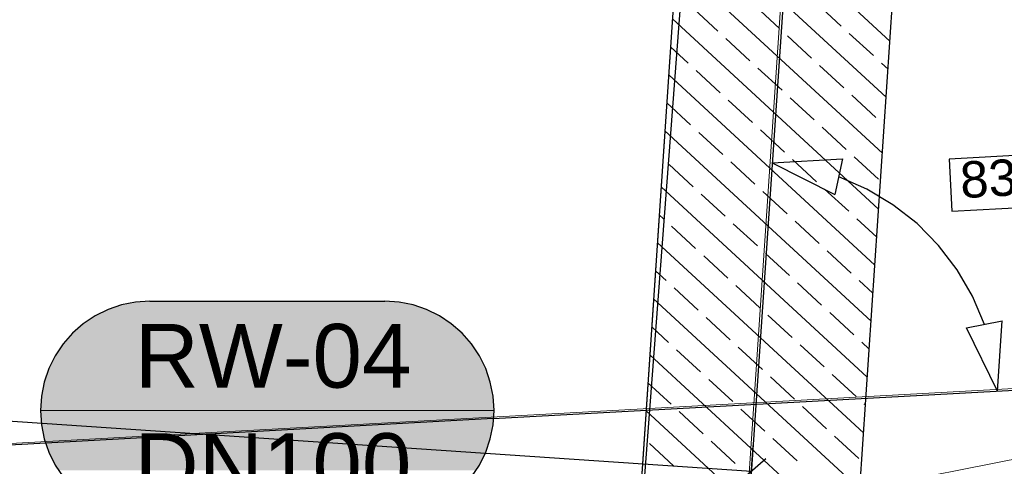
# Model space of a CAD drawing. Extents: x -779 to 790, y -208 to 633.
# Tile 183 of 232: x 414 to 468, y 18 to 43. Entities that reach past the tile are written whole.
import ezdxf
from ezdxf.lldxf.tags import DXFTag

# ---------------------------------------------------------------- set-up
doc = ezdxf.new("R2010")
doc.units = 0
doc.layers.get('0').update_dxf_attribs({"lineweight": 25})
for name, color, linetype, lineweight, true_color in [('02 Raster Bemaßung', 7, 'Continuous', 25, 0x848484), ('02 Raster Gebäude-A07F5V4QWF', 7, 'Continuous', 25, 0x848484), ('20 Fundament-A07F5V4OWF', 7, 'Continuous', 25, 0x848484), ('20 Magerbeton Bohrungen', 7, 'Continuous', 25, 0x848484), ('ELT Leerrohre', 1, 'Continuous', 35, 0xff0000), ('S_Mass', 150, 'Continuous', 25, 0x007fff)]:
    doc.layers.add(name, color=color, linetype=linetype, lineweight=lineweight, true_color=true_color)
doc.layers.add('02 Raster Gebäude-A07F5V53WF', color=7, linetype='Continuous', lineweight=13)
doc.styles.get("Standard").update_dxf_attribs({"font": 'arial.ttf'})
tags = doc.linetypes.add('Raster-A07F5V4TWF', pattern=[0.2, 0.1, -0.05, 0, -0.05]).pattern_tags.tags
tags[10:11] = [DXFTag(74, 4), DXFTag(75, 0), DXFTag(340, '0'), DXFTag(46, 1.0), DXFTag(50, 0.0), DXFTag(44, 0.0), DXFTag(45, 0.0)]
tags[8:9] = [DXFTag(74, 4), DXFTag(75, 0), DXFTag(340, '0'), DXFTag(46, 1.0), DXFTag(50, 0.0), DXFTag(44, 0.0), DXFTag(45, 0.0)]
tags[6:7] = [DXFTag(74, 4), DXFTag(75, 0), DXFTag(340, '0'), DXFTag(46, 1.0), DXFTag(50, 0.0), DXFTag(44, 0.0), DXFTag(45, 0.0)]
tags[4:5] = [DXFTag(74, 4), DXFTag(75, 0), DXFTag(340, '0'), DXFTag(46, 1.0), DXFTag(50, 0.0), DXFTag(44, 0.0), DXFTag(45, 0.0)]
tags = doc.linetypes.add('Raster-A07F5V57WF', pattern=[0.2, 0.1, -0.05, 0, -0.05]).pattern_tags.tags
tags[10:11] = [DXFTag(74, 4), DXFTag(75, 0), DXFTag(340, '0'), DXFTag(46, 1.0), DXFTag(50, 0.0), DXFTag(44, 0.0), DXFTag(45, 0.0)]
tags[8:9] = [DXFTag(74, 4), DXFTag(75, 0), DXFTag(340, '0'), DXFTag(46, 1.0), DXFTag(50, 0.0), DXFTag(44, 0.0), DXFTag(45, 0.0)]
tags[6:7] = [DXFTag(74, 4), DXFTag(75, 0), DXFTag(340, '0'), DXFTag(46, 1.0), DXFTag(50, 0.0), DXFTag(44, 0.0), DXFTag(45, 0.0)]
tags[4:5] = [DXFTag(74, 4), DXFTag(75, 0), DXFTag(340, '0'), DXFTag(46, 1.0), DXFTag(50, 0.0), DXFTag(44, 0.0), DXFTag(45, 0.0)]
tags = doc.linetypes.add('Wipeout_Contour-A07F5V4SWF', pattern=[1, 0, -1]).pattern_tags.tags
tags[6:7] = [DXFTag(74, 4), DXFTag(75, 0), DXFTag(340, '0'), DXFTag(46, 1.0), DXFTag(50, 0.0), DXFTag(44, 0.0), DXFTag(45, 0.0)]
tags[4:5] = [DXFTag(74, 4), DXFTag(75, 0), DXFTag(340, '0'), DXFTag(46, 1.0), DXFTag(50, 0.0), DXFTag(44, 0.0), DXFTag(45, 0.0)]

# ---------------------------------------------------------------- blocks, each defined once
blk = doc.blocks.new('Referenz-A07F5V4VWF', base_point=(-401.415, -176.34))
at = {"color": 0, "linetype": 'ByBlock', "lineweight": -2, "ltscale": 12.5}
for p, q in [((464.718, 266.687), (446.71, 0.268)), ((458.901, 2.668), (476.505, 263.113)), ((451.205, 59.071), (446.71, 0.268))]:
    blk.add_line(p, q, dxfattribs=at)
at = {"layer": '02 Raster Bemaßung', "color": 0, "linetype": 'Wipeout_Contour-A07F5V4SWF', "lineweight": -2, "ltscale": 1.625}
for p, q in [((473.794, 35.523), (464.779, 35.03)), ((464.779, 35.03), (464.935, 32.177)), ((464.935, 32.177), (473.95, 32.67))]:
    blk.add_line(p, q, dxfattribs=at)
at = {"layer": '02 Raster Bemaßung', "color": 0, "lineweight": -2}
for p, q in [((455.061, 34.836), (458.919, 35.042)), ((455.061, 34.836), (458.506, 33.085)), ((458.919, 35.042), (458.506, 33.085)), ((460.252, 33.39), (458.713, 34.064)), ((461.694, 32.528), (460.252, 33.39)), ((463.016, 31.491), (461.694, 32.528)), ((464.196, 30.295), (463.016, 31.491)), ((465.217, 28.96), (464.196, 30.295)), ((466.06, 27.507), (465.217, 28.96)), ((466.714, 25.959), (466.06, 27.507)), ((465.733, 25.765), (467.695, 26.153)), ((467.439, 22.298), (467.695, 26.153)), ((467.439, 22.298), (465.733, 25.765)), ((348.81, 24.998), (453.916, 17.893)), ((453.579, 12.904), (454.011, 19.297)), ((453.117, 17.195), (454.715, 18.591))]:
    blk.add_line(p, q, dxfattribs=at)
at = {"layer": '02 Raster Gebäude-A07F5V4QWF', "color": 0, "linetype": 'Raster-A07F5V4TWF', "lineweight": -2, "ltscale": 187.5}
for p, q in [((469.446, 247.662), (448.555, -61.417)), ((439.731, 20.782), (504.13, 24.305)), ((439.731, 20.782), (-281.583, -18.687))]:
    blk.add_line(p, q, dxfattribs=at)
at = {"layer": '20 Fundament-A07F5V4OWF', "color": 0, "lineweight": -2}
for p, q in [((458.063, -9.729), (476.505, 263.113)), ((450.687, 59.106), (446.71, 0.268)), ((461.526, 41.507), (450.203, 51.949)), ((461.318, 38.434), (449.995, 48.875)), ((461.111, 35.36), (449.787, 45.802)), ((452.068, 42.066), (450.745, 43.286)), ((455.46, 42.203), (454.137, 43.424)), ((458.852, 42.341), (457.529, 43.561)), ((460.903, 32.287), (449.58, 42.728)), ((453.833, 40.439), (452.51, 41.659)), ((457.225, 40.576), (455.901, 41.797)), ((460.617, 40.714), (459.293, 41.934)), ((450.441, 40.301), (449.476, 41.192)), ((455.598, 38.812), (454.274, 40.032)), ((458.989, 38.949), (457.666, 40.169)), ((461.422, 39.971), (461.058, 40.307)), ((460.695, 29.213), (449.372, 39.655)), ((452.206, 38.674), (450.882, 39.895)), ((460.754, 37.322), (459.431, 38.542)), ((450.579, 36.91), (449.268, 38.118)), ((453.97, 37.047), (452.647, 38.267)), ((457.362, 37.184), (456.039, 38.405)), ((461.215, 36.897), (461.195, 36.915)), ((460.487, 26.14), (449.164, 36.581)), ((452.343, 35.282), (451.02, 36.503)), ((455.735, 35.42), (454.412, 36.64)), ((459.127, 35.557), (457.803, 36.778)), ((450.716, 33.518), (449.393, 34.738)), ((454.108, 33.655), (452.784, 34.876)), ((457.5, 33.793), (456.176, 35.013)), ((460.891, 33.93), (459.568, 35.15)), ((460.28, 23.066), (448.957, 33.508)), ((452.481, 31.891), (451.157, 33.111)), ((455.872, 32.028), (454.549, 33.248)), ((459.264, 32.166), (457.941, 33.386)), ((449.089, 31.753), (448.853, 31.971)), ((454.245, 30.264), (452.922, 31.484)), ((457.637, 30.401), (456.314, 31.621)), ((460.799, 30.75), (459.705, 31.759)), ((450.853, 30.126), (449.53, 31.346)), ((460.072, 19.993), (448.749, 30.434)), ((456.01, 28.636), (454.686, 29.857)), ((459.402, 28.774), (458.078, 29.994)), ((452.618, 28.499), (451.295, 29.719)), ((449.226, 28.362), (448.645, 28.898)), ((457.774, 27.009), (456.451, 28.23)), ((460.591, 27.677), (459.843, 28.367)), ((450.991, 26.734), (449.667, 27.955)), ((454.383, 26.872), (453.059, 28.092)), ((459.864, 16.919), (448.541, 27.361)), ((459.539, 25.382), (458.216, 26.602)), ((452.755, 25.107), (451.432, 26.328)), ((456.147, 25.245), (454.824, 26.465)), ((449.364, 24.97), (448.437, 25.824)), ((460.384, 24.603), (459.98, 24.975)), ((451.128, 23.343), (449.805, 24.563)), ((454.52, 23.48), (453.197, 24.7)), ((457.912, 23.617), (456.588, 24.838)), ((459.656, 13.846), (448.333, 24.287)), ((449.501, 21.578), (448.229, 22.751)), ((452.893, 21.715), (451.569, 22.936)), ((456.285, 21.853), (454.961, 23.073)), ((459.676, 21.99), (458.353, 23.211)), ((459.449, 10.773), (448.126, 21.214)), ((451.266, 19.951), (449.942, 21.171)), ((454.658, 20.088), (453.334, 21.309)), ((458.049, 20.226), (456.726, 21.446)), ((460.176, 21.53), (460.118, 21.583)), ((453.03, 18.324), (451.707, 19.544)), ((456.422, 18.461), (455.099, 19.681)), ((459.814, 18.598), (458.49, 19.819)), ((449.639, 18.186), (448.315, 19.407))]:
    blk.add_line(p, q, dxfattribs=at)
at = {"layer": '20 Magerbeton Bohrungen', "color": 0, "lineweight": -2}
blk.add_line((451.205, 59.071), (446.71, 0.268), dxfattribs=at)
at = {"layer": '02 Raster Bemaßung', "color": 0, "linetype": 'ByBlock', "lineweight": -2, "ltscale": 2.25, "insert": (465.329, 34.881), "char_height": 2.00026, "attachment_point": 1, "rotation": 3.132}
blk.add_mtext('{\\fArial;83,00°}', dxfattribs=at)
blk = doc.blocks.new('Referenz-A07F5V59WF', base_point=(-759.499, -206.186))
at = {"layer": '02 Raster Gebäude-A07F5V53WF', "color": 0, "linetype": 'Raster-A07F5V57WF', "ltscale": 117.000008}
for p, q in [((469.332, 247.705), (448.448, -61.316)), ((439.625, 20.867), (504.012, 24.391)), ((439.625, 20.867), (-281.552, -18.604))]:
    blk.add_line(p, q, dxfattribs=at)

msp = doc.modelspace()

# ---------------------------------------------------------------- linework, layer by layer
at = {"layer": 'ELT Leerrohre', "color": 1, "lineweight": 13, "true_color": 0xff0000}
msp.add_line((469.078, 18.698), (453.223, 15.577), dxfattribs=at)
at = {"layer": 'S_Mass'}
for p, q in [((420.083, 27.18), (419.313, 27.027)), ((420.866, 27.231), (420.083, 27.18)), ((420.866, 27.231), (433.778, 27.231)), ((434.561, 27.18), (433.778, 27.231)), ((435.331, 27.027), (434.561, 27.18)), ((418.57, 26.775), (417.866, 26.428)), ((419.313, 27.027), (418.57, 26.775)), ((436.074, 26.775), (435.331, 27.027)), ((436.778, 26.428), (436.074, 26.775)), ((417.213, 25.992), (416.623, 25.474)), ((417.866, 26.428), (417.213, 25.992)), ((437.43, 25.992), (436.778, 26.428)), ((438.02, 25.474), (437.43, 25.992)), ((416.623, 25.474), (416.106, 24.884)), ((438.538, 24.884), (438.02, 25.474)), ((416.106, 24.884), (415.67, 24.231)), ((438.974, 24.231), (438.538, 24.884)), ((415.67, 24.231), (415.322, 23.527)), ((439.321, 23.527), (438.974, 24.231)), ((415.322, 23.527), (415.07, 22.784)), ((439.573, 22.784), (439.321, 23.527)), ((415.07, 22.784), (414.917, 22.015)), ((439.726, 22.015), (439.573, 22.784)), ((414.917, 22.015), (414.866, 21.231)), ((439.778, 21.231), (439.726, 22.015)), ((414.866, 21.231), (414.917, 20.448)), ((439.726, 20.448), (439.778, 21.231)), ((414.917, 20.448), (415.07, 19.678)), ((439.573, 19.678), (439.726, 20.448)), ((415.07, 19.678), (415.322, 18.935)), ((439.321, 18.935), (439.573, 19.678)), ((415.322, 18.935), (415.67, 18.231)), ((438.974, 18.231), (439.321, 18.935)), ((415.67, 18.231), (416.106, 17.579)), ((438.538, 17.579), (438.974, 18.231))]:
    msp.add_line(p, q, dxfattribs=at)
at = {"layer": 'S_Mass', "lineweight": 18}
msp.add_line((414.866, 21.231), (439.778, 21.231), dxfattribs=at)
at = {"layer": 'S_Mass', "color": 7, "true_color": 0xfefefe}
for points in [[(419.145, 26.979), (435.499, 26.979), (419.482, 27.07)], [(419.482, 27.07), (435.161, 27.07), (419.824, 27.14)], [(435.499, 26.979), (419.482, 27.07), (435.161, 27.07)], [(419.824, 27.14), (434.82, 27.14), (420.169, 27.191)], [(435.161, 27.07), (419.824, 27.14), (434.82, 27.14)], [(420.169, 27.191), (434.474, 27.191), (420.517, 27.221)], [(434.82, 27.14), (420.169, 27.191), (434.474, 27.191)], [(420.517, 27.221), (434.127, 27.221), (420.866, 27.231)], [(434.474, 27.191), (420.517, 27.221), (434.127, 27.221)], [(434.127, 27.221), (420.866, 27.231), (433.778, 27.231)], [(417.866, 26.428), (436.778, 26.428), (418.173, 26.593)], [(418.173, 26.593), (436.471, 26.593), (418.489, 26.741)], [(436.778, 26.428), (418.173, 26.593), (436.471, 26.593)], [(418.489, 26.741), (436.154, 26.741), (418.814, 26.87)], [(436.471, 26.593), (418.489, 26.741), (436.154, 26.741)], [(418.814, 26.87), (435.83, 26.87), (419.145, 26.979)], [(436.154, 26.741), (418.814, 26.87), (435.83, 26.87)], [(435.83, 26.87), (419.145, 26.979), (435.499, 26.979)], [(417.009, 25.828), (437.635, 25.828), (417.283, 26.044)], [(417.283, 26.044), (437.361, 26.044), (417.569, 26.244)], [(437.635, 25.828), (417.283, 26.044), (437.361, 26.044)], [(417.569, 26.244), (437.075, 26.244), (417.866, 26.428)], [(437.361, 26.044), (417.569, 26.244), (437.075, 26.244)], [(437.075, 26.244), (417.866, 26.428), (436.778, 26.428)], [(416.502, 25.349), (438.142, 25.349), (416.748, 25.596)], [(416.748, 25.596), (437.895, 25.596), (417.009, 25.828)], [(438.142, 25.349), (416.748, 25.596), (437.895, 25.596)], [(437.895, 25.596), (417.009, 25.828), (437.635, 25.828)], [(417.009, 25.828), (437.635, 25.828), (417.009, 25.828)], [(437.635, 25.828), (417.009, 25.828), (437.635, 25.828)], [(416.053, 24.814), (438.591, 24.814), (416.269, 25.088)], [(416.269, 25.088), (438.374, 25.088), (416.502, 25.349)], [(438.591, 24.814), (416.269, 25.088), (438.374, 25.088)], [(438.374, 25.088), (416.502, 25.349), (438.142, 25.349)], [(415.67, 24.231), (438.974, 24.231), (415.853, 24.528)], [(415.853, 24.528), (438.791, 24.528), (416.053, 24.814)], [(438.974, 24.231), (415.853, 24.528), (438.791, 24.528)], [(415.853, 24.528), (438.791, 24.528), (415.853, 24.528)], [(438.791, 24.528), (415.853, 24.528), (438.791, 24.528)], [(438.791, 24.528), (416.053, 24.814), (438.591, 24.814)], [(416.053, 24.814), (438.591, 24.814), (416.053, 24.814)], [(438.591, 24.814), (416.053, 24.814), (438.591, 24.814)], [(415.356, 23.608), (439.287, 23.608), (415.504, 23.924)], [(415.504, 23.924), (439.14, 23.924), (415.67, 24.231)], [(439.287, 23.608), (415.504, 23.924), (439.14, 23.924)], [(415.504, 23.924), (439.14, 23.924), (415.504, 23.924)], [(439.14, 23.924), (415.504, 23.924), (439.14, 23.924)], [(439.14, 23.924), (415.67, 24.231), (438.974, 24.231)], [(415.67, 24.231), (438.974, 24.231), (415.67, 24.231)], [(438.974, 24.231), (415.67, 24.231), (438.974, 24.231)], [(415.118, 22.952), (439.526, 22.952), (415.228, 23.284)], [(415.228, 23.284), (439.416, 23.284), (415.356, 23.608)], [(439.526, 22.952), (415.228, 23.284), (439.416, 23.284)], [(415.228, 23.284), (439.416, 23.284), (415.228, 23.284)], [(439.416, 23.284), (415.228, 23.284), (439.416, 23.284)], [(439.416, 23.284), (415.356, 23.608), (439.287, 23.608)], [(415.356, 23.608), (439.287, 23.608), (415.356, 23.608)], [(439.287, 23.608), (415.356, 23.608), (439.287, 23.608)], [(415.027, 22.615), (439.616, 22.615), (415.118, 22.952)], [(439.616, 22.615), (415.118, 22.952), (439.526, 22.952)], [(415.118, 22.952), (439.526, 22.952), (415.118, 22.952)], [(439.526, 22.952), (415.118, 22.952), (439.526, 22.952)], [(414.906, 21.928), (439.737, 21.928), (414.957, 22.273)], [(414.957, 22.273), (439.687, 22.273), (415.027, 22.615)], [(439.737, 21.928), (414.957, 22.273), (439.687, 22.273)], [(414.957, 22.273), (439.687, 22.273), (414.957, 22.273)], [(439.687, 22.273), (414.957, 22.273), (439.687, 22.273)], [(439.687, 22.273), (415.027, 22.615), (439.616, 22.615)], [(415.027, 22.615), (439.616, 22.615), (415.027, 22.615)], [(439.616, 22.615), (415.027, 22.615), (439.616, 22.615)], [(414.876, 21.58), (439.768, 21.58), (414.906, 21.928)], [(439.768, 21.58), (414.906, 21.928), (439.737, 21.928)], [(414.906, 21.928), (439.737, 21.928), (414.906, 21.928)], [(439.737, 21.928), (414.906, 21.928), (439.737, 21.928)], [(414.866, 21.231), (439.778, 21.231), (414.876, 21.58)], [(414.876, 20.883), (439.768, 20.883), (414.866, 21.231)], [(439.768, 20.883), (414.866, 21.231), (439.778, 21.231)], [(439.778, 21.231), (414.876, 21.58), (439.768, 21.58)], [(414.876, 21.58), (439.768, 21.58), (414.876, 21.58)], [(439.768, 21.58), (414.876, 21.58), (439.768, 21.58)], [(414.906, 20.535), (439.737, 20.535), (414.876, 20.883)], [(439.737, 20.535), (414.876, 20.883), (439.768, 20.883)], [(414.876, 20.883), (439.768, 20.883), (414.876, 20.883)], [(439.768, 20.883), (414.876, 20.883), (439.768, 20.883)], [(414.957, 20.19), (439.687, 20.19), (414.906, 20.535)], [(439.687, 20.19), (414.906, 20.535), (439.737, 20.535)], [(414.906, 20.535), (439.737, 20.535), (414.906, 20.535)], [(439.737, 20.535), (414.906, 20.535), (439.737, 20.535)], [(415.027, 19.848), (439.616, 19.848), (414.957, 20.19)], [(439.616, 19.848), (414.957, 20.19), (439.687, 20.19)], [(414.957, 20.19), (439.687, 20.19), (414.957, 20.19)], [(439.687, 20.19), (414.957, 20.19), (439.687, 20.19)], [(415.118, 19.511), (439.526, 19.511), (415.027, 19.848)], [(439.526, 19.511), (415.027, 19.848), (439.616, 19.848)], [(415.027, 19.848), (439.616, 19.848), (415.027, 19.848)], [(439.616, 19.848), (415.027, 19.848), (439.616, 19.848)], [(415.228, 19.179), (439.416, 19.179), (415.118, 19.511)], [(439.416, 19.179), (415.118, 19.511), (439.526, 19.511)], [(415.118, 19.511), (439.526, 19.511), (415.118, 19.511)], [(439.526, 19.511), (415.118, 19.511), (439.526, 19.511)], [(415.356, 18.855), (439.287, 18.855), (415.228, 19.179)], [(439.287, 18.855), (415.228, 19.179), (439.416, 19.179)], [(415.228, 19.179), (439.416, 19.179), (415.228, 19.179)], [(439.416, 19.179), (415.228, 19.179), (439.416, 19.179)], [(415.504, 18.539), (439.14, 18.539), (415.356, 18.855)], [(439.14, 18.539), (415.356, 18.855), (439.287, 18.855)], [(415.356, 18.855), (439.287, 18.855), (415.356, 18.855)], [(439.287, 18.855), (415.356, 18.855), (439.287, 18.855)], [(415.67, 18.231), (438.974, 18.231), (415.504, 18.539)], [(438.974, 18.231), (415.504, 18.539), (439.14, 18.539)], [(415.504, 18.539), (439.14, 18.539), (415.504, 18.539)], [(439.14, 18.539), (415.504, 18.539), (439.14, 18.539)], [(415.853, 17.934), (438.791, 17.934), (415.67, 18.231)], [(438.791, 17.934), (415.67, 18.231), (438.974, 18.231)]]:
    msp.add_solid(points, dxfattribs=at)

# ---------------------------------------------------------------- block references
at = {"color": 8, "lineweight": 25, "ltscale": 1250, "true_color": 0x808080}
msp.add_blockref('Referenz-A07F5V59WF', (-759.499, -206.186), dxfattribs=at)
at = {"color": 8, "lineweight": 25, "ltscale": 12.5, "true_color": 0x808080}
msp.add_blockref('Referenz-A07F5V4VWF', (-401.415, -176.34), dxfattribs=at)

# ---------------------------------------------------------------- texts
at = {"layer": 'S_Mass', "char_height": 3.5, "attachment_point": 1}
for s, insert in [('{\\fArial;RW-04}', (420.029, 25.981)), ('{\\fArial;DN100}', (420.018, 19.981))]:
    msp.add_mtext(s, dxfattribs=dict(at, insert=insert))

doc.saveas('drawing.dxf')
